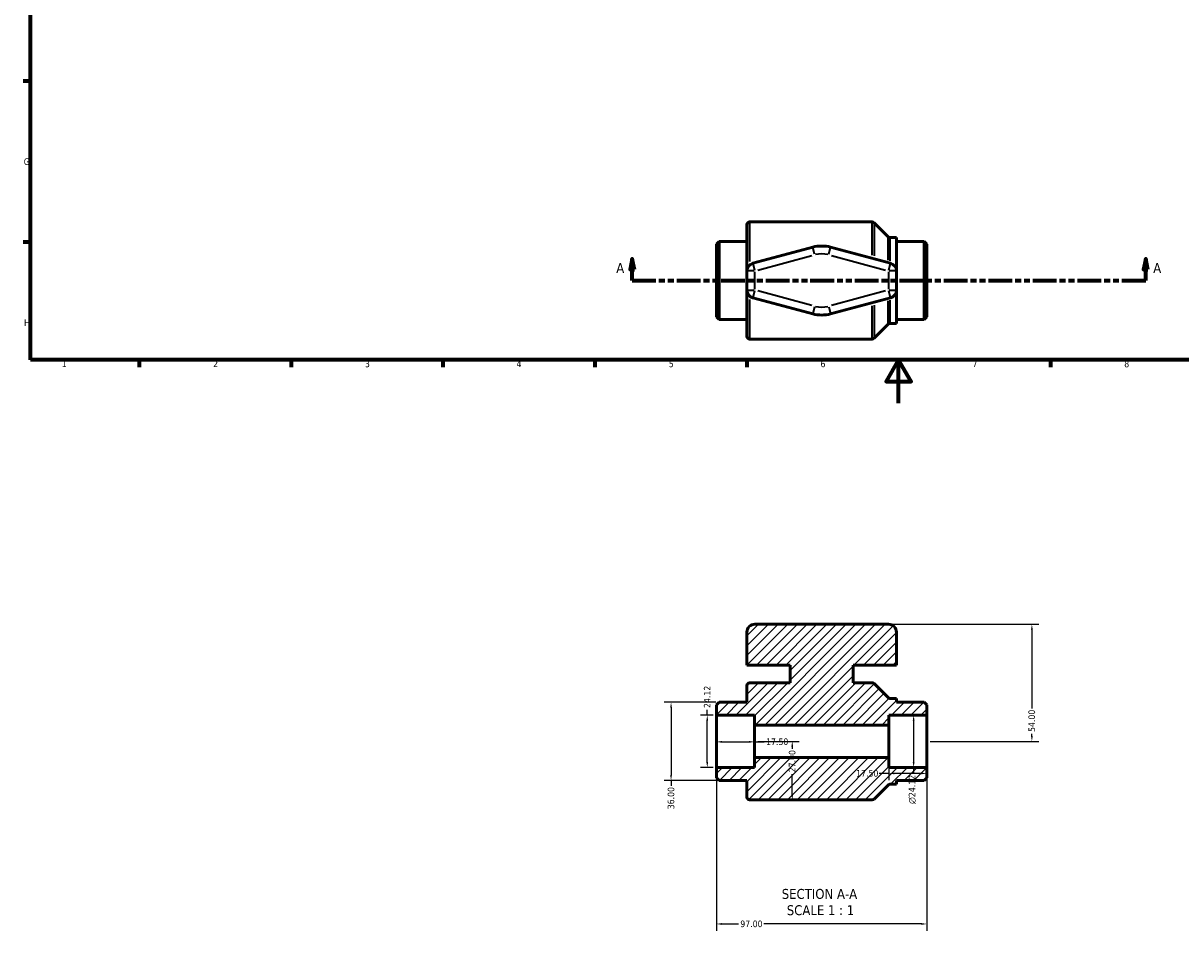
# Model space of a CAD drawing. Header units: millimetres. Extents: x 0 to 899, y -243 to 594.
# Tile 1 of 3: x 17 to 551, y -243 to 175. Entities that reach past the tile are written whole.
import ezdxf

# ---------------------------------------------------------------- set-up
doc = ezdxf.new("R2010")
doc.units = ezdxf.units.MM
doc.linetypes.add('DOUBLE_DASH_CHAIN', pattern=[1.2403, 0.6614, -0.0827, 0.1654, -0.0827, 0.1654, -0.0827])
for name, color, linetype, lineweight in [('Border (ANSI)', 7, 'Continuous', 70), ('Dimension (ANSI)', 7, 'Continuous', 25), ('Hatch (ANSI)', 7, 'Continuous', 18), ('Section Line (ANSI)', 7, 'DOUBLE_DASH_CHAIN', 70), ('Symbol (ANSI)', 7, 'Continuous', 25), ('Visible (ANSI)', 7, 'Continuous', 50), ('Visible Narrow (ANSI)', 7, 'Continuous', 35)]:
    doc.layers.add(name, color=color, linetype=linetype, lineweight=lineweight)
doc.styles.add('Label Text (ANSI)', font='tahoma.ttf')
doc.styles.add('Note Text (ANSI)', font='tahoma.ttf')
doc.dimstyles.new('Default - mm (ANSI)', dxfattribs={"dimtxt": 3.048, "dimasz": 2.5, "dimexe": 3.175, "dimexo": 1.6002, "dimgap": 0.8, "dimtad": 0, "dimtoh": 1, "dimrnd": 1e-08, "dimzin": 4, "dimdsep": 46, "dimtxsty": 'Note Text (ANSI)', "dimcen": 0.09, "dimdle": 10, "dimclrd": 256, "dimclre": 256, "dimclrt": 230, "dimadec": 1, "dimazin": 1, "dimtfac": 1, "dimtofl": 0, "dimtmove": 0, "dimatfit": 3, "dimfxl": 1, "dimtolj": 1, "dimtzin": 4, "dimlwd": -1, "dimlwe": -1, "dimarcsym": 0})

# ---------------------------------------------------------------- blocks, each defined once
blk = doc.blocks.new('Borders Default Border')
at = {"layer": 'Border (ANSI)'}
for p, q in [((20, 148.5), (16.55, 148.5)), ((20, 74.25), (16.55, 74.25)), ((70.08, 20), (70.08, 16.55)), ((140.17, 20), (140.17, 16.55)), ((210.25, 20), (210.25, 16.55)), ((280.33, 20), (280.33, 16.55)), ((350.42, 20), (350.42, 16.55)), ((490.58, 20), (490.58, 16.55))]:
    blk.add_line(p, q, dxfattribs=at)
at = {"layer": 'Border (ANSI)', "flags": 128}
for points in [[(20, 20), (20, 574), (821, 574), (821, 20), (20, 20)], [(420.5, 0), (420.5, 20), (414.73, 10), (426.27, 10), (420.5, 20)]]:
    blk.add_lwpolyline(points, dxfattribs=at)
at = {"layer": 'Border (ANSI)', "color": 230, "true_color": 0xff0080, "char_height": 3.05, "attachment_point": 7, "style": 'Note Text (ANSI)'}
for s, insert in [('G', (16.81, 109.79)), ('H', (16.97, 35.6)), ('1', (34.35, 16.55)), ('2', (104.2, 16.55)), ('3', (174.26, 16.49)), ('4', (244.23, 16.55)), ('5', (314.48, 16.49)), ('6', (384.49, 16.49)), ('7', (454.6, 16.55)), ('8', (524.63, 16.48))]:
    blk.add_mtext(s, dxfattribs=dict(at, insert=insert))
blk = doc.blocks.new('2dTransSection0')
at = {"layer": 'Section Line (ANSI)', "linetype": 'Continuous'}
for p, q in [((297.6, 66.53), (296.6, 61.53)), ((297.6, 61.53), (297.6, 66.53)), ((298.6, 61.53), (297.6, 66.53)), ((534.54, 66.53), (533.54, 61.53)), ((534.54, 61.53), (534.54, 66.53)), ((535.54, 61.53), (534.54, 66.53)), ((296.6, 61.53), (298.6, 61.53)), ((297.6, 56.53), (297.6, 61.53)), ((533.54, 61.53), (535.54, 61.53)), ((534.54, 56.53), (534.54, 61.53)), ((297.6, 56.53), (308.55, 56.53)), ((523.6, 56.53), (534.54, 56.53))]:
    blk.add_line(p, q, dxfattribs=at)
at = {"layer": 'Section Line (ANSI)', "linetype": 'DOUBLE_DASH_CHAIN', "ltscale": 16.564737}
blk.add_line((297.6, 56.53), (534.54, 56.53), dxfattribs=at)
at = {"layer": 'Section Line (ANSI)', "linetype": 'Continuous', "flags": 128}
for points in [[(298.6, 61.53), (297.6, 66.53), (296.6, 61.53), (298.6, 61.53)], [(535.54, 61.53), (534.54, 66.53), (533.54, 61.53), (535.54, 61.53)]]:
    blk.add_lwpolyline(points, dxfattribs=at)
at = {"layer": 'Section Line (ANSI)'}
for points in [[(298.6, 61.53), (297.6, 66.53), (296.6, 61.53), (298.6, 61.53)], [(535.54, 61.53), (534.54, 66.53), (533.54, 61.53), (535.54, 61.53)]]:
    blk.add_solid(points, dxfattribs=at)
at = {"layer": 'Section Line (ANSI)', "char_height": 4.57, "attachment_point": 7, "style": 'Label Text (ANSI)'}
for insert in [(290.24, 60.03), (538.01, 60.03)]:
    blk.add_mtext('A', dxfattribs=dict(at, insert=insert))
blk = doc.blocks.new('*D7')
at = {"layer": 'Defpoints', "color": 0, "transparency": 16777216}
for p in [(336.53, -156.07), (354.03, -156.07), (354.03, -156.32)]:
    blk.add_point(p, dxfattribs=at)
at = {"layer": 'Dimension (ANSI)', "transparency": 16777216}
for p, q in [((339.03, -156.32), (351.53, -156.32)), ((354.03, -156.32), (358.55, -156.32))]:
    blk.add_line(p, q, dxfattribs=at)
for points in [[(339.03, -155.9), (339.03, -156.74), (336.53, -156.32)], [(351.53, -155.9), (351.53, -156.74), (354.03, -156.32)]]:
    blk.add_solid(points, dxfattribs=at)
at = {"layer": 'Dimension (ANSI)', "color": 230, "true_color": 0xff0080, "transparency": 16777216, "insert": (359.35, -154.73), "char_height": 3.048, "attachment_point": 1, "style": 'Note Text (ANSI)'}
blk.add_mtext('\\A1;17.50', dxfattribs=at)
blk = doc.blocks.new('*D8')
at = {"layer": 'Defpoints', "color": 0, "transparency": 16777216}
for p in [(332.22, -144.01), (336.53, -144.01), (336.53, -168.12)]:
    blk.add_point(p, dxfattribs=at)
at = {"layer": 'Dimension (ANSI)', "transparency": 16777216}
for p, q in [((334.93, -144.01), (329.05, -144.01)), ((332.22, -144.01), (332.22, -141.51)), ((332.22, -165.62), (332.22, -146.51)), ((334.93, -168.12), (329.05, -168.12))]:
    blk.add_line(p, q, dxfattribs=at)
for points in [[(331.81, -146.51), (332.64, -146.51), (332.22, -144.01)], [(331.81, -165.62), (332.64, -165.62), (332.22, -168.12)]]:
    blk.add_solid(points, dxfattribs=at)
at = {"layer": 'Dimension (ANSI)', "color": 230, "true_color": 0xff0080, "transparency": 16777216, "insert": (330.67, -140.71), "char_height": 3.048, "attachment_point": 1, "rotation": 90, "style": 'Note Text (ANSI)'}
blk.add_mtext('\\A1;24.12', dxfattribs=at)
blk = doc.blocks.new('*D9')
at = {"layer": 'Defpoints', "color": 0, "transparency": 16777216}
for p in [(336.53, -168.12), (433.53, -168.12), (336.53, -240.32)]:
    blk.add_point(p, dxfattribs=at)
at = {"layer": 'Dimension (ANSI)', "transparency": 16777216}
for p, q in [((336.53, -169.72), (336.53, -243.5)), ((433.53, -169.72), (433.53, -243.5)), ((339.03, -240.32), (346.67, -240.32)), ((431.03, -240.32), (358.39, -240.32))]:
    blk.add_line(p, q, dxfattribs=at)
for points in [[(339.03, -239.9), (339.03, -240.74), (336.53, -240.32)], [(431.03, -239.9), (431.03, -240.74), (433.53, -240.32)]]:
    blk.add_solid(points, dxfattribs=at)
at = {"layer": 'Dimension (ANSI)', "color": 230, "true_color": 0xff0080, "transparency": 16777216, "insert": (347.47, -238.74), "char_height": 3.048, "attachment_point": 1, "style": 'Note Text (ANSI)'}
blk.add_mtext('\\A1;97.00', dxfattribs=at)
blk = doc.blocks.new('*D10')
at = {"layer": 'Defpoints', "color": 0, "transparency": 16777216}
for p in [(415.91, -102.07), (433.53, -156.07), (482.03, -156.07)]:
    blk.add_point(p, dxfattribs=at)
at = {"layer": 'Dimension (ANSI)', "transparency": 16777216}
for p, q in [((417.51, -102.07), (485.21, -102.07)), ((482.03, -104.57), (482.03, -140.96)), ((482.03, -153.57), (482.03, -152.56)), ((435.13, -156.07), (485.21, -156.07))]:
    blk.add_line(p, q, dxfattribs=at)
for points in [[(481.61, -104.57), (482.45, -104.57), (482.03, -102.07)], [(481.61, -153.57), (482.45, -153.57), (482.03, -156.07)]]:
    blk.add_solid(points, dxfattribs=at)
at = {"layer": 'Dimension (ANSI)', "color": 230, "true_color": 0xff0080, "transparency": 16777216, "insert": (480.44, -151.76), "char_height": 3.048, "attachment_point": 1, "rotation": 90, "style": 'Note Text (ANSI)'}
blk.add_mtext('\\A1;54.00', dxfattribs=at)
blk = doc.blocks.new('*D11')
at = {"layer": 'Defpoints', "color": 0, "transparency": 16777216}
for p in [(433.53, -144.01), (427.46, -168.12), (433.53, -168.12)]:
    blk.add_point(p, dxfattribs=at)
at = {"layer": 'Dimension (ANSI)', "transparency": 16777216}
for p, q in [((431.93, -144.01), (424.28, -144.01)), ((427.46, -146.51), (427.46, -165.62)), ((431.93, -168.12), (424.28, -168.12)), ((427.46, -168.12), (427.46, -170.62))]:
    blk.add_line(p, q, dxfattribs=at)
for points in [[(427.04, -146.51), (427.88, -146.51), (427.46, -144.01)], [(427.04, -165.62), (427.88, -165.62), (427.46, -168.12)]]:
    blk.add_solid(points, dxfattribs=at)
at = {"layer": 'Dimension (ANSI)', "color": 230, "true_color": 0xff0080, "transparency": 16777216, "insert": (425.17, -184.96), "char_height": 3.048, "attachment_point": 1, "rotation": 90, "style": 'Note Text (ANSI)'}
blk.add_mtext('\\A1;\\fAIGDT|b0|i0;\\H3.0480;\\ln\\fTahoma|b0|i0;\\H3.0480;24.12', dxfattribs=at)
blk = doc.blocks.new('*D12')
at = {"layer": 'Defpoints', "color": 0, "transparency": 16777216}
for p in [(337.74, -138.07), (315.53, -174.07), (337.74, -174.07)]:
    blk.add_point(p, dxfattribs=at)
at = {"layer": 'Dimension (ANSI)', "transparency": 16777216}
for p, q in [((336.14, -138.07), (312.35, -138.07)), ((315.53, -140.57), (315.53, -171.57)), ((336.14, -174.07), (312.35, -174.07)), ((315.53, -174.07), (315.53, -176.57))]:
    blk.add_line(p, q, dxfattribs=at)
for points in [[(315.11, -140.57), (315.94, -140.57), (315.53, -138.07)], [(315.11, -171.57), (315.94, -171.57), (315.53, -174.07)]]:
    blk.add_solid(points, dxfattribs=at)
at = {"layer": 'Dimension (ANSI)', "color": 230, "true_color": 0xff0080, "transparency": 16777216, "insert": (313.94, -187.42), "char_height": 3.048, "attachment_point": 1, "rotation": 90, "style": 'Note Text (ANSI)'}
blk.add_mtext('\\A1;36.00', dxfattribs=at)
blk = doc.blocks.new('*D13')
at = {"layer": 'Defpoints', "color": 0, "transparency": 16777216}
for p in [(433.53, -156.07), (416.03, -163.59), (416.03, -170.88)]:
    blk.add_point(p, dxfattribs=at)
at = {"layer": 'Dimension (ANSI)', "transparency": 16777216}
for p, q in [((416.03, -165.19), (416.03, -174.06)), ((416.03, -170.88), (411.51, -170.88)), ((431.03, -170.88), (418.53, -170.88))]:
    blk.add_line(p, q, dxfattribs=at)
for points in [[(418.53, -170.46), (418.53, -171.3), (416.03, -170.88)], [(431.03, -170.46), (431.03, -171.3), (433.53, -170.88)]]:
    blk.add_solid(points, dxfattribs=at)
at = {"layer": 'Dimension (ANSI)', "color": 230, "true_color": 0xff0080, "transparency": 16777216, "insert": (400.92, -169.3), "char_height": 3.048, "attachment_point": 1, "style": 'Note Text (ANSI)'}
blk.add_mtext('\\A1;17.50', dxfattribs=at)
blk = doc.blocks.new('*D14')
at = {"layer": 'Defpoints', "color": 0, "transparency": 16777216}
for p in [(354.03, -156.07), (371.45, -156.07), (371.45, -183.07)]:
    blk.add_point(p, dxfattribs=at)
at = {"layer": 'Dimension (ANSI)', "transparency": 16777216}
for p, q in [((355.63, -156.07), (374.63, -156.07)), ((371.45, -158.57), (371.45, -159.56)), ((371.45, -180.57), (371.45, -171.19))]:
    blk.add_line(p, q, dxfattribs=at)
for points in [[(371.03, -158.57), (371.87, -158.57), (371.45, -156.07)], [(371.03, -180.57), (371.87, -180.57), (371.45, -183.07)]]:
    blk.add_solid(points, dxfattribs=at)
at = {"layer": 'Dimension (ANSI)', "color": 230, "true_color": 0xff0080, "transparency": 16777216, "insert": (369.86, -170.39), "char_height": 3.048, "attachment_point": 1, "rotation": 90, "style": 'Note Text (ANSI)'}
blk.add_mtext('\\A1;27.00', dxfattribs=at)

msp = doc.modelspace()

# ---------------------------------------------------------------- hatches: boundary and pattern name
at = {"layer": 'Hatch (ANSI)'}
h = msp.add_hatch(dxfattribs=at)
h.set_pattern_fill('ANSI31', color=256, scale=25.4, style=0)
h.set_pattern_definition([(45, (0, 0), (-2.245064, 2.245064), [])])
edge = h.paths.add_edge_path()
edge.add_line((336.531, -172.859), (337.737, -174.065))
edge.add_line((337.737, -174.065), (350.531, -174.065))
edge.add_line((350.531, -174.065), (350.531, -181.859))
edge.add_ellipse((351.737, -181.859), major_axis=(-1.206, 0), ratio=1, start_angle=0, end_angle=90)
edge.add_line((351.737, -183.065), (408.332, -183.065))
edge.add_ellipse((408.332, -181.859), major_axis=(0, -1.206), ratio=1, start_angle=0, end_angle=45)
edge.add_line((409.184, -182.712), (415.678, -176.218))
edge.add_ellipse((416.531, -177.071), major_axis=(-0.853, 0.853), ratio=1, start_angle=315, end_angle=360, ccw=False)
edge.add_line((416.531, -175.865), (419.531, -175.865))
edge.add_line((419.531, -175.865), (419.531, -174.065))
edge.add_line((419.531, -174.065), (432.325, -174.065))
edge.add_line((432.325, -174.065), (433.531, -172.859))
edge.add_line((433.531, -172.859), (433.531, -168.124))
edge.add_line((433.531, -168.124), (416.031, -168.124))
edge.add_line((416.031, -168.124), (416.031, -163.589))
edge.add_line((416.031, -163.589), (354.031, -163.589))
edge.add_line((354.031, -163.589), (354.031, -168.124))
edge.add_line((354.031, -168.124), (336.531, -168.124))
edge.add_line((336.531, -168.124), (336.531, -172.859))
edge = h.paths.add_edge_path()
edge.add_line((337.737, -138.065), (336.531, -139.271))
edge.add_line((336.531, -139.271), (336.531, -144.007))
edge.add_line((336.531, -144.007), (354.031, -144.007))
edge.add_line((354.031, -144.007), (354.031, -148.541))
edge.add_line((354.031, -148.541), (416.031, -148.541))
edge.add_line((416.031, -148.541), (416.031, -144.007))
edge.add_line((416.031, -144.007), (433.531, -144.007))
edge.add_line((433.531, -144.007), (433.531, -139.271))
edge.add_line((433.531, -139.271), (432.325, -138.065))
edge.add_line((432.325, -138.065), (419.531, -138.065))
edge.add_line((419.531, -138.065), (419.531, -136.265))
edge.add_line((419.531, -136.265), (416.531, -136.265))
edge.add_ellipse((416.531, -135.059), major_axis=(0, -1.206), ratio=1, start_angle=315, end_angle=360, ccw=False)
edge.add_line((415.678, -135.912), (409.184, -129.418))
edge.add_ellipse((408.332, -130.271), major_axis=(0.853, 0.853), ratio=1, start_angle=0, end_angle=45)
edge.add_line((408.332, -129.065), (399.501, -129.065))
edge.add_line((399.501, -129.065), (399.501, -120.965))
edge.add_line((399.501, -120.965), (419.531, -120.965))
edge.add_line((419.531, -120.965), (419.531, -105.683))
edge.add_ellipse((415.914, -105.683), major_axis=(3.618, 0), ratio=1, start_angle=0, end_angle=90)
edge.add_line((415.914, -102.065), (354.149, -102.065))
edge.add_ellipse((354.149, -105.683), major_axis=(0, 3.618), ratio=1, start_angle=0, end_angle=90)
edge.add_line((350.531, -105.683), (350.531, -120.965))
edge.add_line((350.531, -120.965), (370.561, -120.965))
edge.add_line((370.561, -120.965), (370.561, -129.065))
edge.add_line((370.561, -129.065), (351.737, -129.065))
edge.add_ellipse((351.737, -130.271), major_axis=(0, 1.206), ratio=1, start_angle=0, end_angle=90)
edge.add_line((350.531, -130.271), (350.531, -138.065))
edge.add_line((350.531, -138.065), (337.737, -138.065))

# ---------------------------------------------------------------- linework, layer by layer
at = {"layer": 'Visible (ANSI)'}
for p, q in [((350.531, 60.988), (350.531, 82.323)), ((351.737, 83.529), (408.332, 83.529)), ((415.678, 76.682), (409.184, 83.176)), ((416.531, 76.329), (419.531, 76.329)), ((419.531, 60.988), (419.531, 76.329)), ((336.531, 73.323), (337.737, 74.529)), ((336.531, 39.735), (336.531, 73.323)), ((337.737, 74.529), (350.531, 74.529)), ((337.737, 74.529), (337.737, 38.529)), ((380.912, 71.904), (353.213, 64.482)), ((416.85, 64.482), (389.151, 71.904)), ((419.531, 74.529), (432.325, 74.529)), ((432.325, 38.529), (432.325, 74.529)), ((433.531, 73.323), (432.325, 74.529)), ((433.531, 73.323), (433.531, 39.735)), ((350.531, 60.988), (350.531, 52.07)), ((419.531, 52.07), (419.531, 60.988)), ((350.531, 30.735), (350.531, 52.07)), ((353.213, 48.575), (380.912, 41.154)), ((389.151, 41.154), (416.85, 48.575)), ((419.531, 36.729), (419.531, 52.07)), ((336.531, 39.735), (337.737, 38.529)), ((337.737, 38.529), (350.531, 38.529)), ((419.531, 38.529), (432.325, 38.529)), ((433.531, 39.735), (432.325, 38.529)), ((415.678, 36.376), (409.184, 29.882)), ((416.531, 36.729), (419.531, 36.729)), ((351.737, 29.529), (408.332, 29.529)), ((350.531, -105.683), (350.531, -120.965)), ((415.914, -102.065), (354.149, -102.065)), ((419.531, -120.965), (419.531, -105.683)), ((350.531, -120.965), (370.561, -120.965)), ((370.561, -120.965), (370.561, -129.065)), ((399.501, -129.065), (399.501, -120.965)), ((399.501, -120.965), (419.531, -120.965)), ((350.531, -130.271), (350.531, -138.065)), ((370.561, -129.065), (351.737, -129.065)), ((408.332, -129.065), (399.501, -129.065)), ((415.678, -135.912), (409.184, -129.418)), ((337.737, -138.065), (336.531, -139.271)), ((350.531, -138.065), (337.737, -138.065)), ((419.531, -136.265), (416.531, -136.265)), ((419.531, -138.065), (419.531, -136.265)), ((432.325, -138.065), (419.531, -138.065)), ((433.531, -139.271), (432.325, -138.065)), ((336.531, -139.271), (336.531, -144.007)), ((336.531, -144.007), (354.031, -144.007)), ((336.531, -168.124), (336.531, -144.007)), ((354.031, -144.007), (354.031, -148.541)), ((416.031, -148.541), (416.031, -144.007)), ((416.031, -144.007), (433.531, -144.007)), ((433.531, -144.007), (433.531, -139.271)), ((433.531, -168.124), (433.531, -144.007)), ((354.031, -148.541), (416.031, -148.541)), ((354.031, -163.589), (354.031, -148.541)), ((416.031, -163.589), (416.031, -148.541)), ((416.031, -163.589), (354.031, -163.589)), ((354.031, -163.589), (354.031, -168.124)), ((416.031, -168.124), (416.031, -163.589)), ((354.031, -168.124), (336.531, -168.124)), ((336.531, -168.124), (336.531, -172.859)), ((433.531, -168.124), (416.031, -168.124)), ((433.531, -172.859), (433.531, -168.124)), ((336.531, -172.859), (337.737, -174.065)), ((337.737, -174.065), (350.531, -174.065)), ((350.531, -174.065), (350.531, -181.859)), ((409.184, -182.712), (415.678, -176.218)), ((416.531, -175.865), (419.531, -175.865)), ((419.531, -175.865), (419.531, -174.065)), ((419.531, -174.065), (432.325, -174.065)), ((432.325, -174.065), (433.531, -172.859)), ((351.737, -183.065), (408.332, -183.065))]:
    msp.add_line(p, q, dxfattribs=at)
for centre, radius, start, end in [((351.737, 82.323), 1.206, 90, 180), ((408.332, 82.323), 1.206, 45, 90), ((416.531, 77.535), 1.206, 225, 270), ((385.031, 56.529), 15.917, 75.00111, 104.99889), ((354.149, 60.988), 3.618, 104.99889, 180), ((415.914, 60.988), 3.618, 0, 75.00111), ((354.149, 52.07), 3.618, 180, 255.00111), ((415.914, 52.07), 3.618, 284.99889, 0), ((385.031, 56.529), 15.917, 255.00111, 284.99889), ((416.531, 35.523), 1.206, 90, 135), ((351.737, 30.735), 1.206, 180, 270), ((408.332, 30.735), 1.206, 270, 315), ((354.149, -105.683), 3.618, 90, 180), ((415.914, -105.683), 3.618, 0, 90), ((351.737, -130.271), 1.206, 90, 180), ((408.332, -130.271), 1.206, 45, 90), ((416.531, -135.059), 1.206, 225, 270), ((416.531, -177.071), 1.206, 90, 135), ((351.737, -181.859), 1.206, 180, 270), ((408.332, -181.859), 1.206, 270, 315)]:
    msp.add_arc(centre, radius, start, end, dxfattribs=at)
at = {"layer": 'Visible Narrow (ANSI)'}
for p, q in [((351.737, 83.472), (351.737, 65.364)), ((408.332, 68.222), (408.332, 83.482)), ((409.184, 83.129), (409.184, 67.982)), ((415.678, 65.837), (415.678, 76.649)), ((416.531, 76.296), (416.531, 65.597)), ((381.775, 68.684), (380.915, 71.893)), ((388.288, 68.684), (389.148, 71.893)), ((353.215, 64.472), (354.075, 61.262)), ((355.534, 61.359), (380.463, 68.038)), ((389.599, 68.038), (414.529, 61.359)), ((415.987, 61.262), (416.847, 64.472)), ((353.865, 60.988), (350.542, 60.988)), ((354.149, 52.516), (354.149, 60.542)), ((415.914, 60.542), (415.914, 52.516)), ((419.52, 60.988), (416.197, 60.988)), ((350.542, 52.07), (353.865, 52.07)), ((354.075, 51.795), (353.215, 48.586)), ((380.463, 45.019), (355.534, 51.699)), ((414.529, 51.699), (389.599, 45.019)), ((416.847, 48.586), (415.987, 51.795)), ((416.197, 52.07), (419.52, 52.07)), ((351.737, 47.694), (351.737, 29.586)), ((381.775, 44.374), (380.915, 41.165)), ((388.288, 44.374), (389.148, 41.165)), ((408.332, 29.576), (408.332, 44.835)), ((409.184, 45.076), (409.184, 29.929)), ((415.678, 36.409), (415.678, 47.22)), ((416.531, 47.461), (416.531, 36.762))]:
    msp.add_line(p, q, dxfattribs=at)
for start, end in [(76.501, 103.499), (256.501, 283.499)]:
    msp.add_arc((385.031, 56.529), 12.3, start, end, dxfattribs=at)

# ---------------------------------------------------------------- block references
msp.add_blockref('Borders Default Border', (0, 0))
at = {"layer": 'Section Line (ANSI)'}
msp.add_blockref('2dTransSection0', (0, 0), dxfattribs=at)

# ---------------------------------------------------------------- texts
at = {"layer": 'Symbol (ANSI)', "char_height": 4.572, "attachment_point": 7, "style": 'Label Text (ANSI)'}
for s, insert in [('SECTION A-A', (366.607, -228.83)), ('SCALE 1 : 1', (368.926, -236.343))]:
    msp.add_mtext(s, dxfattribs=dict(at, insert=insert))

# ---------------------------------------------------------------- dimensions: what is measured, and where the dimension line sits
at = {"layer": 'Dimension (ANSI)'}
for base, p1, p2, angle, override, picture, middle in [((482.031, -156.065), (415.914, -102.065), (433.531, -156.065), 90, {"dimtoh": 0, "dimdec": 2, "dimtp": 0, "dimtm": 0, "dimtdec": 2, "dimatfit": 1}, '*D10', (482.031, -146.756)), ((332.222, -144.007), (336.531, -168.124), (336.531, -144.007), 90, {"dimtoh": 0, "dimdec": 2, "dimtp": 0, "dimtm": 0, "dimtdec": 2, "dimatfit": 2}, '*D8', (332.222, -135.699)), ((315.526, -174.065), (337.737, -138.065), (337.737, -174.065), 90, {"dimtoh": 0, "dimdec": 2, "dimtp": 0, "dimtm": 0, "dimtdec": 2, "dimatfit": 2}, '*D12', (315.526, -182.393)), ((354.031, -156.321), (336.531, -156.065), (354.031, -156.065), 180, {"dimtoh": 0, "dimdec": 2, "dimse1": 1, "dimse2": 1, "dimtp": 0, "dimtm": 0, "dimtdec": 2, "dimatfit": 2}, '*D7', (364.245, -156.321)), ((371.45, -156.065), (371.45, -183.065), (354.031, -156.065), 270, {"dimtoh": 0, "dimdec": 2, "dimse1": 1, "dimtp": 0, "dimtm": 0, "dimtdec": 2, "dimatfit": 1}, '*D14', (371.45, -165.374)), ((416.031, -170.881), (433.531, -156.065), (416.031, -163.589), 180, {"dimtoh": 0, "dimdec": 2, "dimse1": 1, "dimtp": 0, "dimtm": 0, "dimtdec": 2, "dimatfit": 2}, '*D13', (405.817, -170.881)), ((336.531, -240.321), (433.531, -168.124), (336.531, -168.124), 180, {"dimtoh": 0, "dimdec": 2, "dimtp": 0, "dimtm": 0, "dimtdec": 2, "dimatfit": 1}, '*D9', (352.531, -240.321))]:
    dim = msp.add_linear_dim(base=base, p1=p1, p2=p2, angle=angle, dimstyle='Default - mm (ANSI)', override=override, dxfattribs=at)
    dim.commit()
    dim.dimension.update_dxf_attribs({"geometry": picture, "text_midpoint": middle, "dimtype": 160})
dim = msp.add_linear_dim(base=(427.459, -168.124), p1=(433.531, -144.007), p2=(433.531, -168.124), angle=90, text='\\fAIGDT|b0|i0;\\H3.0480;\\ln\\fTahoma|b0|i0;\\H3.0480;<>', dimstyle='Default - mm (ANSI)', override={"dimtoh": 0, "dimdec": 2, "dimtp": 0, "dimtm": 0, "dimtdec": 2, "dimatfit": 2}, dxfattribs=at)
dim.commit()
dim.dimension.update_dxf_attribs({"geometry": '*D11', "text_midpoint": (427.459, -178.189), "dimtype": 160})

doc.saveas('drawing.dxf')
